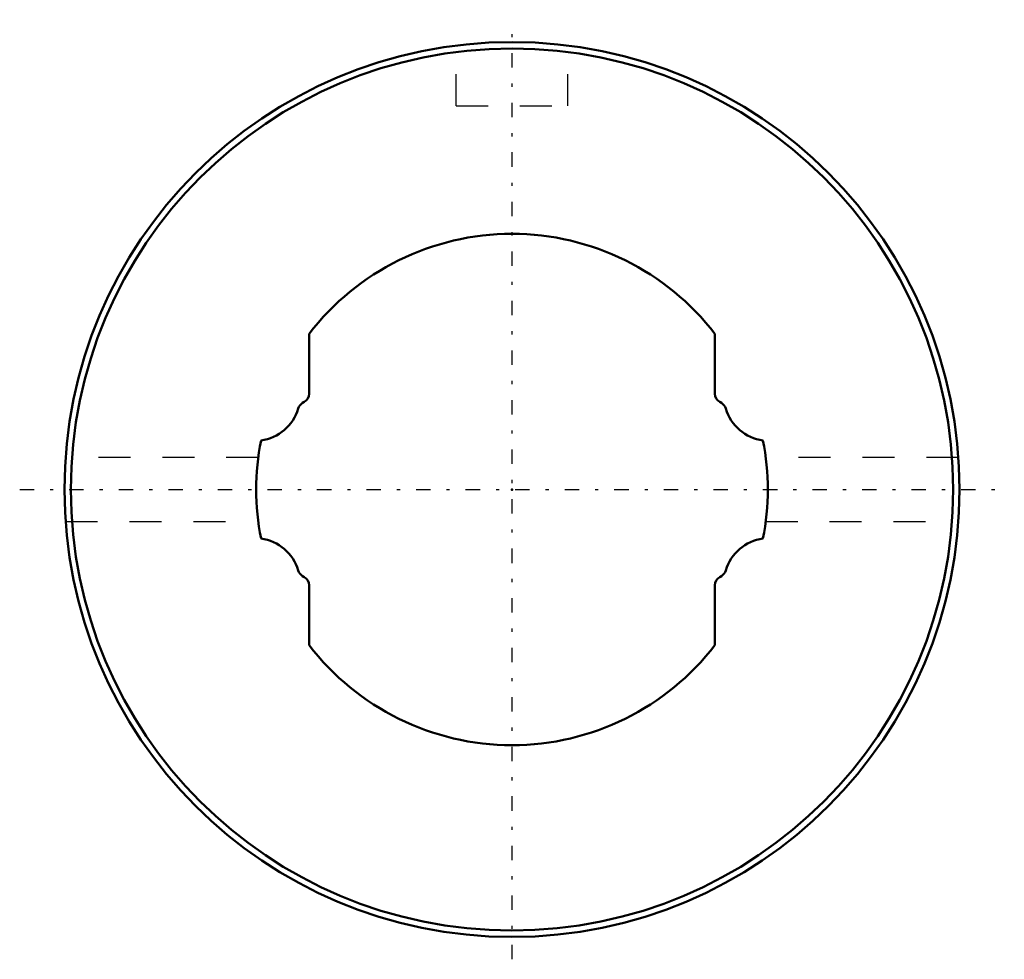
# Model space of a CAD drawing. Header units: millimetres. Extents: x -15.4 to 15.4, y -14.7 to 14.7.
import ezdxf

# ---------------------------------------------------------------- set-up
doc = ezdxf.new("R2010")
doc.units = ezdxf.units.MM
doc.linetypes.add('Center', pattern=[1.5, 0.45, -0.5, 0.05, -0.5])
doc.linetypes.add('Dashed', pattern=[2, 1, -1])
for name, color, linetype, lineweight in [('2d ConnectionPoints', 7, 'Continuous', 50), ('AM_0', 7, 'Continuous', 50), ('AM_7', 7, 'Center', 25), ('AM_9', 6, 'Dashed', 25)]:
    doc.layers.add(name, color=color, linetype=linetype, lineweight=lineweight)

# ---------------------------------------------------------------- blocks, each defined once
blk = doc.blocks.new('1_1LT16X_Cylindar_0_in_LT16X_46_4L_00__2')
at = {"layer": 'AM_0'}
for p, q in [((-6.35, 4.866), (-6.35, 2.998)), ((6.35, 2.998), (6.35, 4.866)), ((-6.5, 2.738), (-6.552, 2.708)), ((6.552, 2.708), (6.5, 2.738)), ((-6.552, -2.708), (-6.5, -2.738)), ((6.5, -2.738), (6.552, -2.708)), ((-6.35, -2.998), (-6.35, -4.866)), ((6.35, -4.866), (6.35, -2.998))]:
    blk.add_line(p, q, dxfattribs=at)
for radius in [14, 13.8]:
    blk.add_circle((0, 0), radius, dxfattribs=at)
for centre, radius, start, end in [((0, 0), 8, 37.4627, 142.5373), ((-6.65, 2.998), 0.3, 300, 0), ((6.65, 2.998), 0.3, 180, 240), ((-8.034, 2.924), 1.4, 277.5222, 343.7385), ((-6.402, 2.448), 0.3, 120, 163.7385), ((6.402, 2.448), 0.3, 16.2615, 60), ((8.034, 2.924), 1.4, 196.2615, 262.4778), ((0, 0), 8, 168.9281, 191.0719), ((0, 0), 8, 348.9281, 11.0719), ((-8.034, -2.924), 1.4, 16.2615, 82.4778), ((8.034, -2.924), 1.4, 97.5222, 163.7385), ((-6.402, -2.448), 0.3, 196.2615, 240), ((-6.65, -2.998), 0.3, 360, 60), ((6.65, -2.998), 0.3, 120, 180), ((6.402, -2.448), 0.3, 300, 343.7385), ((0, 0), 8, 217.4627, 322.5373)]:
    blk.add_arc(centre, radius, start, end, dxfattribs=at)
at = {"layer": 'AM_7'}
for p, q in [((0, -14.7), (0, 14.7)), ((-15.4, 0), (15.4, 0))]:
    blk.add_line(p, q, dxfattribs=at)
at = {"layer": 'AM_9'}
for p, q in [((-1.75, 12), (-1.75, 13.89)), ((1.75, 12), (1.75, 13.89)), ((-1.75, 12), (1.75, 12)), ((-7.937, 1), (-13.964, 1)), ((13.964, 1), (7.938, 1)), ((-13.964, -1), (-7.938, -1)), ((7.937, -1), (13.964, -1))]:
    blk.add_line(p, q, dxfattribs=at)
blk = doc.blocks.new('2_1LT16X_46_4Shaft_0_in_LT16X_46_4L_00__2')
at = {"layer": 'AM_0'}
for p, q in [((-6.35, 4.866), (-6.35, 2.998)), ((6.35, 2.998), (6.35, 4.866)), ((-6.5, 2.738), (-6.552, 2.708)), ((6.552, 2.708), (6.5, 2.738)), ((-6.552, -2.708), (-6.5, -2.738)), ((6.5, -2.738), (6.552, -2.708)), ((-6.35, -2.998), (-6.35, -4.866)), ((6.35, -4.866), (6.35, -2.998))]:
    blk.add_line(p, q, dxfattribs=at)
for centre, radius, start, end in [((0, 0), 8, 37.4627, 142.5373), ((-6.65, 2.998), 0.3, 300, 0), ((6.65, 2.998), 0.3, 180, 240), ((-8.034, 2.924), 1.4, 277.5222, 343.7385), ((-6.402, 2.448), 0.3, 120, 163.7385), ((6.402, 2.448), 0.3, 16.2615, 60), ((8.034, 2.924), 1.4, 196.2615, 262.4778), ((0, 0), 8, 168.9281, 191.0719), ((0, 0), 8, 348.9281, 11.0719), ((-8.034, -2.924), 1.4, 16.2615, 82.4778), ((8.034, -2.924), 1.4, 97.5222, 163.7385), ((-6.402, -2.448), 0.3, 196.2615, 240), ((-6.65, -2.998), 0.3, 360, 60), ((6.65, -2.998), 0.3, 120, 180), ((6.402, -2.448), 0.3, 300, 343.7385), ((0, 0), 8, 217.4627, 322.5373)]:
    blk.add_arc(centre, radius, start, end, dxfattribs=at)

msp = doc.modelspace()

# ---------------------------------------------------------------- linework, layer by layer
at = {"layer": '2d ConnectionPoints'}
msp.add_point((0, 0), dxfattribs=at)

# ---------------------------------------------------------------- block references
for name in ['1_1LT16X_Cylindar_0_in_LT16X_46_4L_00__2', '2_1LT16X_46_4Shaft_0_in_LT16X_46_4L_00__2']:
    msp.add_blockref(name, (0, 0))

doc.saveas('drawing.dxf')
